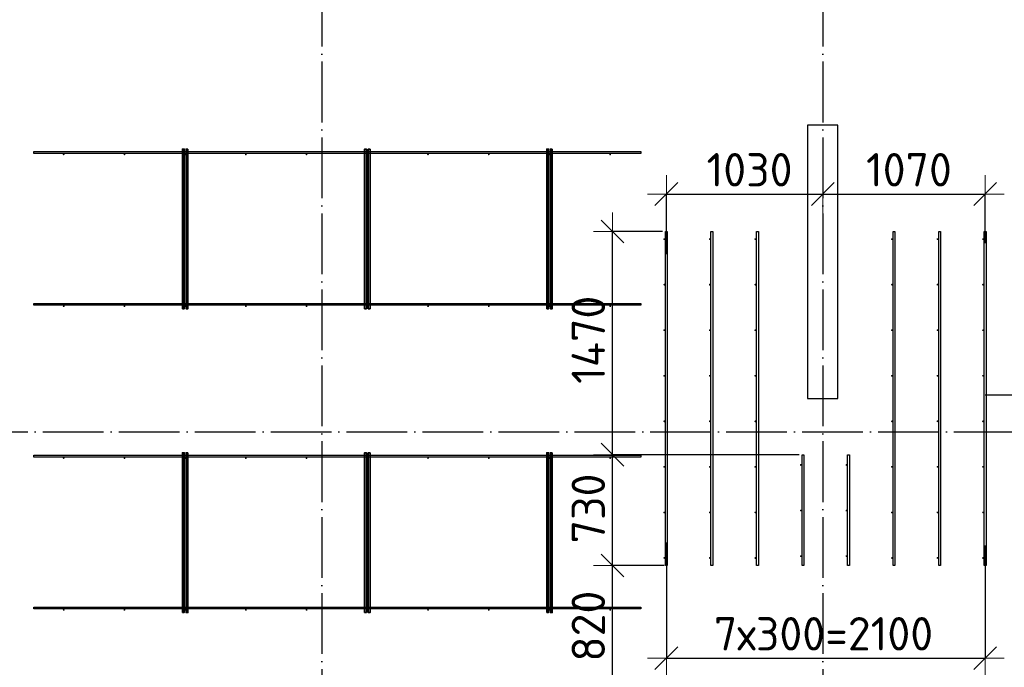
# Model space of a CAD drawing. Header units: millimetres. Extents: x 13527 to 139154, y -122592 to 61893.
# Tile 104 of 128: x 91050 to 97536, y 36850 to 41115. Entities that reach past the tile are written whole.
import ezdxf

# ---------------------------------------------------------------- set-up
doc = ezdxf.new("R2010")
doc.units = ezdxf.units.MM
doc.header["$PDMODE"] = 65
for name, pattern in [('______11', [500, 400, -50, 0, -50]), ('______2', [270, 200, -70]), ('______5', [1100, 800, -100, 100, -100])]:
    doc.linetypes.add(name, pattern=pattern)
for name, color, linetype, lineweight in [('Арм.стержн. Доп. арматура', 180, 'Continuous', 35), ('Колонна (1)', 7, 'Continuous', 35), ('Размерная линия_ общее', 7, 'Continuous', 13), ('Стена_ общее', 7, 'Continuous', 35)]:
    doc.layers.add(name, color=color, linetype=linetype, lineweight=lineweight)
doc.layers.add('Арм.стержн. Фиксатор', color=7, linetype='Continuous', lineweight=35, true_color=0x501e0f)
doc.layers.add('Осевая линия_ общее', color=7, linetype='______5', lineweight=13, true_color=0xa0a0a0)
doc.styles.add('ISOCPEUR', font='ISOCPEUR')
doc.dimstyles.new('DIMSTYLE_5', dxfattribs={"dimtxt": 220, "dimasz": 250, "dimexe": 0, "dimexo": 0, "dimgap": 110, "dimtad": 2, "dimdec": 0, "dimrnd": 5, "dimzin": 12, "dimdsep": 46, "dimtxsty": 'ISOCPEUR', "dimblk1": 'ALL_ML_STRICH', "dimblk2": 'ALL_ML_STRICH', "dimsah": 1, "dimcen": 0, "dimclrd": 7, "dimclre": 256, "dimclrt": 7, "dimadec": 0, "dimazin": 0, "dimtfac": 1, "dimtdec": 0, "dimtix": 1, "dimtmove": 2, "dimatfit": 3, "dimfxl": 0, "dimtzin": 0, "dimlwd": 0, "dimlwe": -3, "dimarcsym": 0})

# ---------------------------------------------------------------- blocks, each defined once
blk = doc.blocks.new('ALL_ML_STRICH')
at = {"color": 0, "linetype": 'ByBlock', "lineweight": -2}
for p, q in [((-0.3, -0.3), (0.3, 0.3)), ((0, -0.5), (0, 0.5)), ((-1, 0), (0.5, 0))]:
    blk.add_line(p, q, dxfattribs=at)
blk = doc.blocks.new('*D483')
at = {"layer": 'DEFPOINTS', "color": 7, "linetype": 'Continuous', "lineweight": 13, "transparency": 33554687}
for p in [(95316, 37520), (94955.9, 36700), (95034.1, 36700)]:
    blk.add_point(p, dxfattribs=at)
at = {"layer": 'Размерная линия_ общее', "color": 253, "linetype": 'Continuous', "lineweight": -2, "true_color": 0xa0a0a0, "transparency": 33554687}
for p, q in [((95296, 37520), (94955.9, 37520)), ((95014.1, 36700), (94955.9, 36700))]:
    blk.add_line(p, q, dxfattribs=at)
at = {"layer": 'Размерная линия_ общее', "color": 7, "linetype": 'Continuous', "lineweight": -2, "transparency": 33554687}
blk.add_line((94955.9, 36700), (94955.9, 37520), dxfattribs=at)
at = {"layer": 'Размерная линия_ общее', "color": 7, "linetype": 'Continuous', "lineweight": 13, "transparency": 33554687, "xscale": 250, "yscale": 250, "zscale": 250}
for p, rotation in [((94955.9, 37520), 90), ((94955.9, 36700), 270)]:
    blk.add_blockref('ALL_ML_STRICH', p, dxfattribs=dict(at, rotation=rotation))
at = {"layer": 'Размерная линия_ общее', "color": 7, "linetype": 'Continuous', "lineweight": 13, "transparency": 33554687, "insert": (94795.9, 37121), "char_height": 220, "width": 660, "attachment_point": 5, "rotation": 90, "style": 'ISOCPEUR'}
blk.add_mtext('\\A1;{820}', dxfattribs=at)
blk = doc.blocks.new('*D484')
at = {"layer": 'DEFPOINTS', "color": 7, "linetype": 'Continuous', "lineweight": 13, "transparency": 33554687}
for p in [(96204, 38250), (94955.9, 37520), (95316, 37520)]:
    blk.add_point(p, dxfattribs=at)
at = {"layer": 'Размерная линия_ общее', "color": 253, "linetype": 'Continuous', "lineweight": -2, "true_color": 0xa0a0a0, "transparency": 33554687}
for p, q in [((96184, 38250), (94955.9, 38250)), ((95296, 37520), (94955.9, 37520))]:
    blk.add_line(p, q, dxfattribs=at)
at = {"layer": 'Размерная линия_ общее', "color": 7, "linetype": 'Continuous', "lineweight": -2, "transparency": 33554687}
blk.add_line((94955.9, 37520), (94955.9, 38250), dxfattribs=at)
at = {"layer": 'Размерная линия_ общее', "color": 7, "linetype": 'Continuous', "lineweight": 13, "transparency": 33554687, "xscale": 250, "yscale": 250, "zscale": 250}
for p, rotation in [((94955.9, 38250), 90), ((94955.9, 37520), 270)]:
    blk.add_blockref('ALL_ML_STRICH', p, dxfattribs=dict(at, rotation=rotation))
at = {"layer": 'Размерная линия_ общее', "color": 7, "linetype": 'Continuous', "lineweight": 13, "transparency": 33554687, "insert": (94795.9, 37896), "char_height": 220, "width": 660, "attachment_point": 5, "rotation": 90, "style": 'ISOCPEUR'}
blk.add_mtext('\\A1;{730}', dxfattribs=at)
blk = doc.blocks.new('*D485')
at = {"layer": 'DEFPOINTS', "color": 7, "linetype": 'Continuous', "lineweight": 13, "transparency": 33554687}
for p in [(95304, 39720), (94955.9, 38250), (96204, 38250)]:
    blk.add_point(p, dxfattribs=at)
at = {"layer": 'Размерная линия_ общее', "color": 253, "linetype": 'Continuous', "lineweight": -2, "true_color": 0xa0a0a0, "transparency": 33554687}
for p, q in [((95284, 39720), (94955.9, 39720)), ((96184, 38250), (94955.9, 38250))]:
    blk.add_line(p, q, dxfattribs=at)
at = {"layer": 'Размерная линия_ общее', "color": 7, "linetype": 'Continuous', "lineweight": -2, "transparency": 33554687}
blk.add_line((94955.9, 38250), (94955.9, 39720), dxfattribs=at)
at = {"layer": 'Размерная линия_ общее', "color": 7, "linetype": 'Continuous', "lineweight": 13, "transparency": 33554687, "xscale": 250, "yscale": 250, "zscale": 250}
for p, rotation in [((94955.9, 39720), 90), ((94955.9, 38250), 270)]:
    blk.add_blockref('ALL_ML_STRICH', p, dxfattribs=dict(at, rotation=rotation))
at = {"layer": 'Размерная линия_ общее', "color": 7, "linetype": 'Continuous', "lineweight": 13, "transparency": 33554687, "insert": (94795.9, 39007), "char_height": 220, "width": 880, "attachment_point": 5, "rotation": 90, "style": 'ISOCPEUR'}
blk.add_mtext('\\A1;{1470}', dxfattribs=at)
blk = doc.blocks.new('*D506')
at = {"layer": 'DEFPOINTS', "color": 7, "linetype": 'Continuous', "lineweight": 13, "transparency": 33554687}
for p in [(96340, 40060.6), (95310, 39966.7), (95310, 39549.7)]:
    blk.add_point(p, dxfattribs=at)
at = {"layer": 'Размерная линия_ общее', "color": 253, "linetype": 'Continuous', "lineweight": -2, "true_color": 0xa0a0a0, "transparency": 33554687}
for p, q in [((96340, 40040.6), (96340, 39966.7)), ((95310, 39569.7), (95310, 39966.7))]:
    blk.add_line(p, q, dxfattribs=at)
at = {"layer": 'Размерная линия_ общее', "color": 7, "linetype": 'Continuous', "lineweight": -2, "transparency": 33554687}
blk.add_line((95310, 39966.7), (96340, 39966.7), dxfattribs=at)
at = {"layer": 'Размерная линия_ общее', "color": 7, "linetype": 'Continuous', "lineweight": 13, "transparency": 33554687, "xscale": 250, "yscale": 250, "zscale": 250, "rotation": 180}
blk.add_blockref('ALL_ML_STRICH', (95310, 39966.7), dxfattribs=at)
at = {"layer": 'Размерная линия_ общее', "color": 7, "linetype": 'Continuous', "lineweight": 13, "transparency": 33554687, "xscale": 250, "yscale": 250, "zscale": 250}
blk.add_blockref('ALL_ML_STRICH', (96340, 39966.7), dxfattribs=at)
at = {"layer": 'Размерная линия_ общее', "color": 7, "linetype": 'Continuous', "lineweight": 13, "transparency": 33554687, "insert": (95858, 40126.7), "char_height": 220, "width": 880, "attachment_point": 5, "style": 'ISOCPEUR'}
blk.add_mtext('\\A1;{1030}', dxfattribs=at)
blk = doc.blocks.new('*D507')
at = {"layer": 'DEFPOINTS', "color": 7, "linetype": 'Continuous', "lineweight": 13, "transparency": 33554687}
for p in [(96340, 40060.6), (96340, 39966.7), (97410, 39622.7)]:
    blk.add_point(p, dxfattribs=at)
at = {"layer": 'Размерная линия_ общее', "color": 253, "linetype": 'Continuous', "lineweight": -2, "true_color": 0xa0a0a0, "transparency": 33554687}
for p, q in [((96340, 40040.6), (96340, 39966.7)), ((97410, 39642.7), (97410, 39966.7))]:
    blk.add_line(p, q, dxfattribs=at)
at = {"layer": 'Размерная линия_ общее', "color": 7, "linetype": 'Continuous', "lineweight": -2, "transparency": 33554687}
blk.add_line((96340, 39966.7), (97410, 39966.7), dxfattribs=at)
at = {"layer": 'Размерная линия_ общее', "color": 7, "linetype": 'Continuous', "lineweight": 13, "transparency": 33554687, "xscale": 250, "yscale": 250, "zscale": 250, "rotation": 180}
blk.add_blockref('ALL_ML_STRICH', (96340, 39966.7), dxfattribs=at)
at = {"layer": 'Размерная линия_ общее', "color": 7, "linetype": 'Continuous', "lineweight": 13, "transparency": 33554687, "xscale": 250, "yscale": 250, "zscale": 250}
blk.add_blockref('ALL_ML_STRICH', (97410, 39966.7), dxfattribs=at)
at = {"layer": 'Размерная линия_ общее', "color": 7, "linetype": 'Continuous', "lineweight": 13, "transparency": 33554687, "insert": (96908, 40126.7), "char_height": 220, "width": 880, "attachment_point": 5, "style": 'ISOCPEUR'}
blk.add_mtext('\\A1;{1070}', dxfattribs=at)
blk = doc.blocks.new('*D508')
at = {"layer": 'DEFPOINTS', "color": 7, "linetype": 'Continuous', "lineweight": 13, "transparency": 33554687}
for p in [(95310, 37692.3), (97410, 37671.4), (95310, 36910.8)]:
    blk.add_point(p, dxfattribs=at)
at = {"layer": 'Размерная линия_ общее', "color": 253, "linetype": 'Continuous', "lineweight": -2, "true_color": 0xa0a0a0, "transparency": 33554687}
for p, q in [((95310, 37672.3), (95310, 36910.8)), ((97410, 37651.4), (97410, 36910.8))]:
    blk.add_line(p, q, dxfattribs=at)
at = {"layer": 'Размерная линия_ общее', "color": 7, "linetype": 'Continuous', "lineweight": -2, "transparency": 33554687}
blk.add_line((95310, 36910.8), (97410, 36910.8), dxfattribs=at)
at = {"layer": 'Размерная линия_ общее', "color": 7, "linetype": 'Continuous', "lineweight": 13, "transparency": 33554687, "xscale": 250, "yscale": 250, "zscale": 250, "rotation": 180}
blk.add_blockref('ALL_ML_STRICH', (95310, 36910.8), dxfattribs=at)
at = {"layer": 'Размерная линия_ общее', "color": 7, "linetype": 'Continuous', "lineweight": 13, "transparency": 33554687, "xscale": 250, "yscale": 250, "zscale": 250}
blk.add_blockref('ALL_ML_STRICH', (97410, 36910.8), dxfattribs=at)
at = {"layer": 'Размерная линия_ общее', "color": 7, "linetype": 'Continuous', "lineweight": 13, "transparency": 33554687, "insert": (95623, 37180.8), "char_height": 220, "width": 11, "attachment_point": 1, "line_spacing_factor": 0.60241, "style": 'ISOCPEUR'}
blk.add_mtext('7х300=2100', dxfattribs=at)
blk = doc.blocks.new('СЛОЖНЫЙ_ОБЪЕКТ_6')
at = {"layer": 'Колонна (1)', "color": 9, "lineweight": -3, "true_color": 0xc7c7c7, "transparency": 33554687}
for p, q in [((96240, 40420), (96240, 38620)), ((96440, 40420), (96240, 40420)), ((96440, 38620), (96440, 40420)), ((96240, 38620), (96440, 38620))]:
    blk.add_line(p, q, dxfattribs=at)

msp = doc.modelspace()

# ---------------------------------------------------------------- hatches: boundary and pattern name
at = {"layer": 'Арм.стержн. Доп. арматура', "linetype": 'Continuous', "lineweight": 35, "transparency": 33554687}
for points in [[(95302, 39670), (95301.5, 39672.3), (95300.2, 39674.2), (95298.3, 39675.5), (95296, 39676), (95293.7, 39675.5), (95291.8, 39674.2), (95290.5, 39672.3), (95290, 39670), (95290.5, 39667.7), (95291.8, 39665.8), (95293.7, 39664.5), (95296, 39664), (95298.3, 39664.5), (95300.2, 39665.8), (95301.5, 39667.7)], [(95602, 39670), (95601.5, 39672.3), (95600.2, 39674.2), (95598.3, 39675.5), (95596, 39676), (95593.7, 39675.5), (95591.8, 39674.2), (95590.5, 39672.3), (95590, 39670), (95590.5, 39667.7), (95591.8, 39665.8), (95593.7, 39664.5), (95596, 39664), (95598.3, 39664.5), (95600.2, 39665.8), (95601.5, 39667.7)], [(95902, 39670), (95901.5, 39672.3), (95900.2, 39674.2), (95898.3, 39675.5), (95896, 39676), (95893.7, 39675.5), (95891.8, 39674.2), (95890.5, 39672.3), (95890, 39670), (95890.5, 39667.7), (95891.8, 39665.8), (95893.7, 39664.5), (95896, 39664), (95898.3, 39664.5), (95900.2, 39665.8), (95901.5, 39667.7)], [(96802, 39670), (96801.5, 39672.3), (96800.2, 39674.2), (96798.3, 39675.5), (96796, 39676), (96793.7, 39675.5), (96791.8, 39674.2), (96790.5, 39672.3), (96790, 39670), (96790.5, 39667.7), (96791.8, 39665.8), (96793.7, 39664.5), (96796, 39664), (96798.3, 39664.5), (96800.2, 39665.8), (96801.5, 39667.7)], [(97102, 39670), (97101.5, 39672.3), (97100.2, 39674.2), (97098.3, 39675.5), (97096, 39676), (97093.7, 39675.5), (97091.8, 39674.2), (97090.5, 39672.3), (97090, 39670), (97090.5, 39667.7), (97091.8, 39665.8), (97093.7, 39664.5), (97096, 39664), (97098.3, 39664.5), (97100.2, 39665.8), (97101.5, 39667.7)], [(97402, 39670), (97401.5, 39672.3), (97400.2, 39674.2), (97398.3, 39675.5), (97396, 39676), (97393.7, 39675.5), (97391.8, 39674.2), (97390.5, 39672.3), (97390, 39670), (97390.5, 39667.7), (97391.8, 39665.8), (97393.7, 39664.5), (97396, 39664), (97398.3, 39664.5), (97400.2, 39665.8), (97401.5, 39667.7)], [(95302, 39370), (95301.5, 39372.3), (95300.2, 39374.2), (95298.3, 39375.5), (95296, 39376), (95293.7, 39375.5), (95291.8, 39374.2), (95290.5, 39372.3), (95290, 39370), (95290.5, 39367.7), (95291.8, 39365.8), (95293.7, 39364.5), (95296, 39364), (95298.3, 39364.5), (95300.2, 39365.8), (95301.5, 39367.7)], [(95602, 39370), (95601.5, 39372.3), (95600.2, 39374.2), (95598.3, 39375.5), (95596, 39376), (95593.7, 39375.5), (95591.8, 39374.2), (95590.5, 39372.3), (95590, 39370), (95590.5, 39367.7), (95591.8, 39365.8), (95593.7, 39364.5), (95596, 39364), (95598.3, 39364.5), (95600.2, 39365.8), (95601.5, 39367.7)], [(95902, 39370), (95901.5, 39372.3), (95900.2, 39374.2), (95898.3, 39375.5), (95896, 39376), (95893.7, 39375.5), (95891.8, 39374.2), (95890.5, 39372.3), (95890, 39370), (95890.5, 39367.7), (95891.8, 39365.8), (95893.7, 39364.5), (95896, 39364), (95898.3, 39364.5), (95900.2, 39365.8), (95901.5, 39367.7)], [(96802, 39370), (96801.5, 39372.3), (96800.2, 39374.2), (96798.3, 39375.5), (96796, 39376), (96793.7, 39375.5), (96791.8, 39374.2), (96790.5, 39372.3), (96790, 39370), (96790.5, 39367.7), (96791.8, 39365.8), (96793.7, 39364.5), (96796, 39364), (96798.3, 39364.5), (96800.2, 39365.8), (96801.5, 39367.7)], [(97102, 39370), (97101.5, 39372.3), (97100.2, 39374.2), (97098.3, 39375.5), (97096, 39376), (97093.7, 39375.5), (97091.8, 39374.2), (97090.5, 39372.3), (97090, 39370), (97090.5, 39367.7), (97091.8, 39365.8), (97093.7, 39364.5), (97096, 39364), (97098.3, 39364.5), (97100.2, 39365.8), (97101.5, 39367.7)], [(97402, 39370), (97401.5, 39372.3), (97400.2, 39374.2), (97398.3, 39375.5), (97396, 39376), (97393.7, 39375.5), (97391.8, 39374.2), (97390.5, 39372.3), (97390, 39370), (97390.5, 39367.7), (97391.8, 39365.8), (97393.7, 39364.5), (97396, 39364), (97398.3, 39364.5), (97400.2, 39365.8), (97401.5, 39367.7)], [(95302, 39070), (95301.5, 39072.3), (95300.2, 39074.2), (95298.3, 39075.5), (95296, 39076), (95293.7, 39075.5), (95291.8, 39074.2), (95290.5, 39072.3), (95290, 39070), (95290.5, 39067.7), (95291.8, 39065.8), (95293.7, 39064.5), (95296, 39064), (95298.3, 39064.5), (95300.2, 39065.8), (95301.5, 39067.7)], [(95602, 39070), (95601.5, 39072.3), (95600.2, 39074.2), (95598.3, 39075.5), (95596, 39076), (95593.7, 39075.5), (95591.8, 39074.2), (95590.5, 39072.3), (95590, 39070), (95590.5, 39067.7), (95591.8, 39065.8), (95593.7, 39064.5), (95596, 39064), (95598.3, 39064.5), (95600.2, 39065.8), (95601.5, 39067.7)], [(95902, 39070), (95901.5, 39072.3), (95900.2, 39074.2), (95898.3, 39075.5), (95896, 39076), (95893.7, 39075.5), (95891.8, 39074.2), (95890.5, 39072.3), (95890, 39070), (95890.5, 39067.7), (95891.8, 39065.8), (95893.7, 39064.5), (95896, 39064), (95898.3, 39064.5), (95900.2, 39065.8), (95901.5, 39067.7)], [(96802, 39070), (96801.5, 39072.3), (96800.2, 39074.2), (96798.3, 39075.5), (96796, 39076), (96793.7, 39075.5), (96791.8, 39074.2), (96790.5, 39072.3), (96790, 39070), (96790.5, 39067.7), (96791.8, 39065.8), (96793.7, 39064.5), (96796, 39064), (96798.3, 39064.5), (96800.2, 39065.8), (96801.5, 39067.7)], [(97102, 39070), (97101.5, 39072.3), (97100.2, 39074.2), (97098.3, 39075.5), (97096, 39076), (97093.7, 39075.5), (97091.8, 39074.2), (97090.5, 39072.3), (97090, 39070), (97090.5, 39067.7), (97091.8, 39065.8), (97093.7, 39064.5), (97096, 39064), (97098.3, 39064.5), (97100.2, 39065.8), (97101.5, 39067.7)], [(97402, 39070), (97401.5, 39072.3), (97400.2, 39074.2), (97398.3, 39075.5), (97396, 39076), (97393.7, 39075.5), (97391.8, 39074.2), (97390.5, 39072.3), (97390, 39070), (97390.5, 39067.7), (97391.8, 39065.8), (97393.7, 39064.5), (97396, 39064), (97398.3, 39064.5), (97400.2, 39065.8), (97401.5, 39067.7)], [(95302, 38770), (95301.5, 38772.3), (95300.2, 38774.2), (95298.3, 38775.5), (95296, 38776), (95293.7, 38775.5), (95291.8, 38774.2), (95290.5, 38772.3), (95290, 38770), (95290.5, 38767.7), (95291.8, 38765.8), (95293.7, 38764.5), (95296, 38764), (95298.3, 38764.5), (95300.2, 38765.8), (95301.5, 38767.7)], [(95602, 38770), (95601.5, 38772.3), (95600.2, 38774.2), (95598.3, 38775.5), (95596, 38776), (95593.7, 38775.5), (95591.8, 38774.2), (95590.5, 38772.3), (95590, 38770), (95590.5, 38767.7), (95591.8, 38765.8), (95593.7, 38764.5), (95596, 38764), (95598.3, 38764.5), (95600.2, 38765.8), (95601.5, 38767.7)], [(95902, 38770), (95901.5, 38772.3), (95900.2, 38774.2), (95898.3, 38775.5), (95896, 38776), (95893.7, 38775.5), (95891.8, 38774.2), (95890.5, 38772.3), (95890, 38770), (95890.5, 38767.7), (95891.8, 38765.8), (95893.7, 38764.5), (95896, 38764), (95898.3, 38764.5), (95900.2, 38765.8), (95901.5, 38767.7)], [(96802, 38770), (96801.5, 38772.3), (96800.2, 38774.2), (96798.3, 38775.5), (96796, 38776), (96793.7, 38775.5), (96791.8, 38774.2), (96790.5, 38772.3), (96790, 38770), (96790.5, 38767.7), (96791.8, 38765.8), (96793.7, 38764.5), (96796, 38764), (96798.3, 38764.5), (96800.2, 38765.8), (96801.5, 38767.7)], [(97102, 38770), (97101.5, 38772.3), (97100.2, 38774.2), (97098.3, 38775.5), (97096, 38776), (97093.7, 38775.5), (97091.8, 38774.2), (97090.5, 38772.3), (97090, 38770), (97090.5, 38767.7), (97091.8, 38765.8), (97093.7, 38764.5), (97096, 38764), (97098.3, 38764.5), (97100.2, 38765.8), (97101.5, 38767.7)], [(97402, 38770), (97401.5, 38772.3), (97400.2, 38774.2), (97398.3, 38775.5), (97396, 38776), (97393.7, 38775.5), (97391.8, 38774.2), (97390.5, 38772.3), (97390, 38770), (97390.5, 38767.7), (97391.8, 38765.8), (97393.7, 38764.5), (97396, 38764), (97398.3, 38764.5), (97400.2, 38765.8), (97401.5, 38767.7)], [(95302, 38470), (95301.5, 38472.3), (95300.2, 38474.2), (95298.3, 38475.5), (95296, 38476), (95293.7, 38475.5), (95291.8, 38474.2), (95290.5, 38472.3), (95290, 38470), (95290.5, 38467.7), (95291.8, 38465.8), (95293.7, 38464.5), (95296, 38464), (95298.3, 38464.5), (95300.2, 38465.8), (95301.5, 38467.7)], [(95602, 38470), (95601.5, 38472.3), (95600.2, 38474.2), (95598.3, 38475.5), (95596, 38476), (95593.7, 38475.5), (95591.8, 38474.2), (95590.5, 38472.3), (95590, 38470), (95590.5, 38467.7), (95591.8, 38465.8), (95593.7, 38464.5), (95596, 38464), (95598.3, 38464.5), (95600.2, 38465.8), (95601.5, 38467.7)], [(95902, 38470), (95901.5, 38472.3), (95900.2, 38474.2), (95898.3, 38475.5), (95896, 38476), (95893.7, 38475.5), (95891.8, 38474.2), (95890.5, 38472.3), (95890, 38470), (95890.5, 38467.7), (95891.8, 38465.8), (95893.7, 38464.5), (95896, 38464), (95898.3, 38464.5), (95900.2, 38465.8), (95901.5, 38467.7)], [(96802, 38470), (96801.5, 38472.3), (96800.2, 38474.2), (96798.3, 38475.5), (96796, 38476), (96793.7, 38475.5), (96791.8, 38474.2), (96790.5, 38472.3), (96790, 38470), (96790.5, 38467.7), (96791.8, 38465.8), (96793.7, 38464.5), (96796, 38464), (96798.3, 38464.5), (96800.2, 38465.8), (96801.5, 38467.7)], [(97102, 38470), (97101.5, 38472.3), (97100.2, 38474.2), (97098.3, 38475.5), (97096, 38476), (97093.7, 38475.5), (97091.8, 38474.2), (97090.5, 38472.3), (97090, 38470), (97090.5, 38467.7), (97091.8, 38465.8), (97093.7, 38464.5), (97096, 38464), (97098.3, 38464.5), (97100.2, 38465.8), (97101.5, 38467.7)], [(97402, 38470), (97401.5, 38472.3), (97400.2, 38474.2), (97398.3, 38475.5), (97396, 38476), (97393.7, 38475.5), (97391.8, 38474.2), (97390.5, 38472.3), (97390, 38470), (97390.5, 38467.7), (97391.8, 38465.8), (97393.7, 38464.5), (97396, 38464), (97398.3, 38464.5), (97400.2, 38465.8), (97401.5, 38467.7)], [(95302, 38170), (95301.5, 38172.3), (95300.2, 38174.2), (95298.3, 38175.5), (95296, 38176), (95293.7, 38175.5), (95291.8, 38174.2), (95290.5, 38172.3), (95290, 38170), (95290.5, 38167.7), (95291.8, 38165.8), (95293.7, 38164.5), (95296, 38164), (95298.3, 38164.5), (95300.2, 38165.8), (95301.5, 38167.7)], [(95602, 38170), (95601.5, 38172.3), (95600.2, 38174.2), (95598.3, 38175.5), (95596, 38176), (95593.7, 38175.5), (95591.8, 38174.2), (95590.5, 38172.3), (95590, 38170), (95590.5, 38167.7), (95591.8, 38165.8), (95593.7, 38164.5), (95596, 38164), (95598.3, 38164.5), (95600.2, 38165.8), (95601.5, 38167.7)], [(95902, 38170), (95901.5, 38172.3), (95900.2, 38174.2), (95898.3, 38175.5), (95896, 38176), (95893.7, 38175.5), (95891.8, 38174.2), (95890.5, 38172.3), (95890, 38170), (95890.5, 38167.7), (95891.8, 38165.8), (95893.7, 38164.5), (95896, 38164), (95898.3, 38164.5), (95900.2, 38165.8), (95901.5, 38167.7)], [(96202, 38182.5), (96201.5, 38184.8), (96200.2, 38186.7), (96198.3, 38188), (96196, 38188.5), (96193.7, 38188), (96191.8, 38186.7), (96190.5, 38184.8), (96190, 38182.5), (96190.5, 38180.2), (96191.8, 38178.3), (96193.7, 38177), (96196, 38176.5), (96198.3, 38177), (96200.2, 38178.3), (96201.5, 38180.2)], [(96502, 38182.5), (96501.5, 38184.8), (96500.2, 38186.7), (96498.3, 38188), (96496, 38188.5), (96493.7, 38188), (96491.8, 38186.7), (96490.5, 38184.8), (96490, 38182.5), (96490.5, 38180.2), (96491.8, 38178.3), (96493.7, 38177), (96496, 38176.5), (96498.3, 38177), (96500.2, 38178.3), (96501.5, 38180.2)], [(96802, 38170), (96801.5, 38172.3), (96800.2, 38174.2), (96798.3, 38175.5), (96796, 38176), (96793.7, 38175.5), (96791.8, 38174.2), (96790.5, 38172.3), (96790, 38170), (96790.5, 38167.7), (96791.8, 38165.8), (96793.7, 38164.5), (96796, 38164), (96798.3, 38164.5), (96800.2, 38165.8), (96801.5, 38167.7)], [(97102, 38170), (97101.5, 38172.3), (97100.2, 38174.2), (97098.3, 38175.5), (97096, 38176), (97093.7, 38175.5), (97091.8, 38174.2), (97090.5, 38172.3), (97090, 38170), (97090.5, 38167.7), (97091.8, 38165.8), (97093.7, 38164.5), (97096, 38164), (97098.3, 38164.5), (97100.2, 38165.8), (97101.5, 38167.7)], [(97402, 38170), (97401.5, 38172.3), (97400.2, 38174.2), (97398.3, 38175.5), (97396, 38176), (97393.7, 38175.5), (97391.8, 38174.2), (97390.5, 38172.3), (97390, 38170), (97390.5, 38167.7), (97391.8, 38165.8), (97393.7, 38164.5), (97396, 38164), (97398.3, 38164.5), (97400.2, 38165.8), (97401.5, 38167.7)], [(96202, 37882.5), (96201.5, 37884.8), (96200.2, 37886.7), (96198.3, 37888), (96196, 37888.5), (96193.7, 37888), (96191.8, 37886.7), (96190.5, 37884.8), (96190, 37882.5), (96190.5, 37880.2), (96191.8, 37878.3), (96193.7, 37877), (96196, 37876.5), (96198.3, 37877), (96200.2, 37878.3), (96201.5, 37880.2)], [(96502, 37882.5), (96501.5, 37884.8), (96500.2, 37886.7), (96498.3, 37888), (96496, 37888.5), (96493.7, 37888), (96491.8, 37886.7), (96490.5, 37884.8), (96490, 37882.5), (96490.5, 37880.2), (96491.8, 37878.3), (96493.7, 37877), (96496, 37876.5), (96498.3, 37877), (96500.2, 37878.3), (96501.5, 37880.2)], [(95302, 37870), (95301.5, 37872.3), (95300.2, 37874.2), (95298.3, 37875.5), (95296, 37876), (95293.7, 37875.5), (95291.8, 37874.2), (95290.5, 37872.3), (95290, 37870), (95290.5, 37867.7), (95291.8, 37865.8), (95293.7, 37864.5), (95296, 37864), (95298.3, 37864.5), (95300.2, 37865.8), (95301.5, 37867.7)], [(95602, 37870), (95601.5, 37872.3), (95600.2, 37874.2), (95598.3, 37875.5), (95596, 37876), (95593.7, 37875.5), (95591.8, 37874.2), (95590.5, 37872.3), (95590, 37870), (95590.5, 37867.7), (95591.8, 37865.8), (95593.7, 37864.5), (95596, 37864), (95598.3, 37864.5), (95600.2, 37865.8), (95601.5, 37867.7)], [(95902, 37870), (95901.5, 37872.3), (95900.2, 37874.2), (95898.3, 37875.5), (95896, 37876), (95893.7, 37875.5), (95891.8, 37874.2), (95890.5, 37872.3), (95890, 37870), (95890.5, 37867.7), (95891.8, 37865.8), (95893.7, 37864.5), (95896, 37864), (95898.3, 37864.5), (95900.2, 37865.8), (95901.5, 37867.7)], [(96802, 37870), (96801.5, 37872.3), (96800.2, 37874.2), (96798.3, 37875.5), (96796, 37876), (96793.7, 37875.5), (96791.8, 37874.2), (96790.5, 37872.3), (96790, 37870), (96790.5, 37867.7), (96791.8, 37865.8), (96793.7, 37864.5), (96796, 37864), (96798.3, 37864.5), (96800.2, 37865.8), (96801.5, 37867.7)], [(97102, 37870), (97101.5, 37872.3), (97100.2, 37874.2), (97098.3, 37875.5), (97096, 37876), (97093.7, 37875.5), (97091.8, 37874.2), (97090.5, 37872.3), (97090, 37870), (97090.5, 37867.7), (97091.8, 37865.8), (97093.7, 37864.5), (97096, 37864), (97098.3, 37864.5), (97100.2, 37865.8), (97101.5, 37867.7)], [(97402, 37870), (97401.5, 37872.3), (97400.2, 37874.2), (97398.3, 37875.5), (97396, 37876), (97393.7, 37875.5), (97391.8, 37874.2), (97390.5, 37872.3), (97390, 37870), (97390.5, 37867.7), (97391.8, 37865.8), (97393.7, 37864.5), (97396, 37864), (97398.3, 37864.5), (97400.2, 37865.8), (97401.5, 37867.7)], [(95302, 37570), (95301.5, 37572.3), (95300.2, 37574.2), (95298.3, 37575.5), (95296, 37576), (95293.7, 37575.5), (95291.8, 37574.2), (95290.5, 37572.3), (95290, 37570), (95290.5, 37567.7), (95291.8, 37565.8), (95293.7, 37564.5), (95296, 37564), (95298.3, 37564.5), (95300.2, 37565.8), (95301.5, 37567.7)], [(95602, 37570), (95601.5, 37572.3), (95600.2, 37574.2), (95598.3, 37575.5), (95596, 37576), (95593.7, 37575.5), (95591.8, 37574.2), (95590.5, 37572.3), (95590, 37570), (95590.5, 37567.7), (95591.8, 37565.8), (95593.7, 37564.5), (95596, 37564), (95598.3, 37564.5), (95600.2, 37565.8), (95601.5, 37567.7)], [(95902, 37570), (95901.5, 37572.3), (95900.2, 37574.2), (95898.3, 37575.5), (95896, 37576), (95893.7, 37575.5), (95891.8, 37574.2), (95890.5, 37572.3), (95890, 37570), (95890.5, 37567.7), (95891.8, 37565.8), (95893.7, 37564.5), (95896, 37564), (95898.3, 37564.5), (95900.2, 37565.8), (95901.5, 37567.7)], [(96202, 37582.5), (96201.5, 37584.8), (96200.2, 37586.7), (96198.3, 37588), (96196, 37588.5), (96193.7, 37588), (96191.8, 37586.7), (96190.5, 37584.8), (96190, 37582.5), (96190.5, 37580.2), (96191.8, 37578.3), (96193.7, 37577), (96196, 37576.5), (96198.3, 37577), (96200.2, 37578.3), (96201.5, 37580.2)], [(96502, 37582.5), (96501.5, 37584.8), (96500.2, 37586.7), (96498.3, 37588), (96496, 37588.5), (96493.7, 37588), (96491.8, 37586.7), (96490.5, 37584.8), (96490, 37582.5), (96490.5, 37580.2), (96491.8, 37578.3), (96493.7, 37577), (96496, 37576.5), (96498.3, 37577), (96500.2, 37578.3), (96501.5, 37580.2)], [(96802, 37570), (96801.5, 37572.3), (96800.2, 37574.2), (96798.3, 37575.5), (96796, 37576), (96793.7, 37575.5), (96791.8, 37574.2), (96790.5, 37572.3), (96790, 37570), (96790.5, 37567.7), (96791.8, 37565.8), (96793.7, 37564.5), (96796, 37564), (96798.3, 37564.5), (96800.2, 37565.8), (96801.5, 37567.7)], [(97102, 37570), (97101.5, 37572.3), (97100.2, 37574.2), (97098.3, 37575.5), (97096, 37576), (97093.7, 37575.5), (97091.8, 37574.2), (97090.5, 37572.3), (97090, 37570), (97090.5, 37567.7), (97091.8, 37565.8), (97093.7, 37564.5), (97096, 37564), (97098.3, 37564.5), (97100.2, 37565.8), (97101.5, 37567.7)], [(97402, 37570), (97401.5, 37572.3), (97400.2, 37574.2), (97398.3, 37575.5), (97396, 37576), (97393.7, 37575.5), (97391.8, 37574.2), (97390.5, 37572.3), (97390, 37570), (97390.5, 37567.7), (97391.8, 37565.8), (97393.7, 37564.5), (97396, 37564), (97398.3, 37564.5), (97400.2, 37565.8), (97401.5, 37567.7)]]:
    msp.add_hatch(color=34, dxfattribs=at).paths.add_polyline_path(points)
at = {"layer": 'Арм.стержн. Фиксатор', "linetype": 'Continuous', "lineweight": 35, "transparency": 33554687}
for points in [[(91346, 40228), (91345.5, 40230.3), (91344.2, 40232.2), (91342.3, 40233.5), (91340, 40234), (91337.7, 40233.5), (91335.8, 40232.2), (91334.5, 40230.3), (91334, 40228), (91334.5, 40225.7), (91335.8, 40223.8), (91337.7, 40222.5), (91340, 40222), (91342.3, 40222.5), (91344.2, 40223.8), (91345.5, 40225.7)], [(91746, 40228), (91745.5, 40230.3), (91744.2, 40232.2), (91742.3, 40233.5), (91740, 40234), (91737.7, 40233.5), (91735.8, 40232.2), (91734.5, 40230.3), (91734, 40228), (91734.5, 40225.7), (91735.8, 40223.8), (91737.7, 40222.5), (91740, 40222), (91742.3, 40222.5), (91744.2, 40223.8), (91745.5, 40225.7)], [(92146, 40228), (92145.5, 40230.3), (92144.2, 40232.2), (92142.3, 40233.5), (92140, 40234), (92137.7, 40233.5), (92135.8, 40232.2), (92134.5, 40230.3), (92134, 40228), (92134.5, 40225.7), (92135.8, 40223.8), (92137.7, 40222.5), (92140, 40222), (92142.3, 40222.5), (92144.2, 40223.8), (92145.5, 40225.7)], [(92546, 40228), (92545.5, 40230.3), (92544.2, 40232.2), (92542.3, 40233.5), (92540, 40234), (92537.7, 40233.5), (92535.8, 40232.2), (92534.5, 40230.3), (92534, 40228), (92534.5, 40225.7), (92535.8, 40223.8), (92537.7, 40222.5), (92540, 40222), (92542.3, 40222.5), (92544.2, 40223.8), (92545.5, 40225.7)], [(92946, 40228), (92945.5, 40230.3), (92944.2, 40232.2), (92942.3, 40233.5), (92940, 40234), (92937.7, 40233.5), (92935.8, 40232.2), (92934.5, 40230.3), (92934, 40228), (92934.5, 40225.7), (92935.8, 40223.8), (92937.7, 40222.5), (92940, 40222), (92942.3, 40222.5), (92944.2, 40223.8), (92945.5, 40225.7)], [(93346, 40228), (93345.5, 40230.3), (93344.2, 40232.2), (93342.3, 40233.5), (93340, 40234), (93337.7, 40233.5), (93335.8, 40232.2), (93334.5, 40230.3), (93334, 40228), (93334.5, 40225.7), (93335.8, 40223.8), (93337.7, 40222.5), (93340, 40222), (93342.3, 40222.5), (93344.2, 40223.8), (93345.5, 40225.7)], [(93746, 40228), (93745.5, 40230.3), (93744.2, 40232.2), (93742.3, 40233.5), (93740, 40234), (93737.7, 40233.5), (93735.8, 40232.2), (93734.5, 40230.3), (93734, 40228), (93734.5, 40225.7), (93735.8, 40223.8), (93737.7, 40222.5), (93740, 40222), (93742.3, 40222.5), (93744.2, 40223.8), (93745.5, 40225.7)], [(94146, 40228), (94145.5, 40230.3), (94144.2, 40232.2), (94142.3, 40233.5), (94140, 40234), (94137.7, 40233.5), (94135.8, 40232.2), (94134.5, 40230.3), (94134, 40228), (94134.5, 40225.7), (94135.8, 40223.8), (94137.7, 40222.5), (94140, 40222), (94142.3, 40222.5), (94144.2, 40223.8), (94145.5, 40225.7)], [(94546, 40228), (94545.5, 40230.3), (94544.2, 40232.2), (94542.3, 40233.5), (94540, 40234), (94537.7, 40233.5), (94535.8, 40232.2), (94534.5, 40230.3), (94534, 40228), (94534.5, 40225.7), (94535.8, 40223.8), (94537.7, 40222.5), (94540, 40222), (94542.3, 40222.5), (94544.2, 40223.8), (94545.5, 40225.7)], [(94946, 40228), (94945.5, 40230.3), (94944.2, 40232.2), (94942.3, 40233.5), (94940, 40234), (94937.7, 40233.5), (94935.8, 40232.2), (94934.5, 40230.3), (94934, 40228), (94934.5, 40225.7), (94935.8, 40223.8), (94937.7, 40222.5), (94940, 40222), (94942.3, 40222.5), (94944.2, 40223.8), (94945.5, 40225.7)], [(91346, 39228), (91345.5, 39230.3), (91344.2, 39232.2), (91342.3, 39233.5), (91340, 39234), (91337.7, 39233.5), (91335.8, 39232.2), (91334.5, 39230.3), (91334, 39228), (91334.5, 39225.7), (91335.8, 39223.8), (91337.7, 39222.5), (91340, 39222), (91342.3, 39222.5), (91344.2, 39223.8), (91345.5, 39225.7)], [(91746, 39228), (91745.5, 39230.3), (91744.2, 39232.2), (91742.3, 39233.5), (91740, 39234), (91737.7, 39233.5), (91735.8, 39232.2), (91734.5, 39230.3), (91734, 39228), (91734.5, 39225.7), (91735.8, 39223.8), (91737.7, 39222.5), (91740, 39222), (91742.3, 39222.5), (91744.2, 39223.8), (91745.5, 39225.7)], [(92146, 39228), (92145.5, 39230.3), (92144.2, 39232.2), (92142.3, 39233.5), (92140, 39234), (92137.7, 39233.5), (92135.8, 39232.2), (92134.5, 39230.3), (92134, 39228), (92134.5, 39225.7), (92135.8, 39223.8), (92137.7, 39222.5), (92140, 39222), (92142.3, 39222.5), (92144.2, 39223.8), (92145.5, 39225.7)], [(92546, 39228), (92545.5, 39230.3), (92544.2, 39232.2), (92542.3, 39233.5), (92540, 39234), (92537.7, 39233.5), (92535.8, 39232.2), (92534.5, 39230.3), (92534, 39228), (92534.5, 39225.7), (92535.8, 39223.8), (92537.7, 39222.5), (92540, 39222), (92542.3, 39222.5), (92544.2, 39223.8), (92545.5, 39225.7)], [(92946, 39228), (92945.5, 39230.3), (92944.2, 39232.2), (92942.3, 39233.5), (92940, 39234), (92937.7, 39233.5), (92935.8, 39232.2), (92934.5, 39230.3), (92934, 39228), (92934.5, 39225.7), (92935.8, 39223.8), (92937.7, 39222.5), (92940, 39222), (92942.3, 39222.5), (92944.2, 39223.8), (92945.5, 39225.7)], [(93346, 39228), (93345.5, 39230.3), (93344.2, 39232.2), (93342.3, 39233.5), (93340, 39234), (93337.7, 39233.5), (93335.8, 39232.2), (93334.5, 39230.3), (93334, 39228), (93334.5, 39225.7), (93335.8, 39223.8), (93337.7, 39222.5), (93340, 39222), (93342.3, 39222.5), (93344.2, 39223.8), (93345.5, 39225.7)], [(93746, 39228), (93745.5, 39230.3), (93744.2, 39232.2), (93742.3, 39233.5), (93740, 39234), (93737.7, 39233.5), (93735.8, 39232.2), (93734.5, 39230.3), (93734, 39228), (93734.5, 39225.7), (93735.8, 39223.8), (93737.7, 39222.5), (93740, 39222), (93742.3, 39222.5), (93744.2, 39223.8), (93745.5, 39225.7)], [(94146, 39228), (94145.5, 39230.3), (94144.2, 39232.2), (94142.3, 39233.5), (94140, 39234), (94137.7, 39233.5), (94135.8, 39232.2), (94134.5, 39230.3), (94134, 39228), (94134.5, 39225.7), (94135.8, 39223.8), (94137.7, 39222.5), (94140, 39222), (94142.3, 39222.5), (94144.2, 39223.8), (94145.5, 39225.7)], [(94546, 39228), (94545.5, 39230.3), (94544.2, 39232.2), (94542.3, 39233.5), (94540, 39234), (94537.7, 39233.5), (94535.8, 39232.2), (94534.5, 39230.3), (94534, 39228), (94534.5, 39225.7), (94535.8, 39223.8), (94537.7, 39222.5), (94540, 39222), (94542.3, 39222.5), (94544.2, 39223.8), (94545.5, 39225.7)], [(94946, 39228), (94945.5, 39230.3), (94944.2, 39232.2), (94942.3, 39233.5), (94940, 39234), (94937.7, 39233.5), (94935.8, 39232.2), (94934.5, 39230.3), (94934, 39228), (94934.5, 39225.7), (94935.8, 39223.8), (94937.7, 39222.5), (94940, 39222), (94942.3, 39222.5), (94944.2, 39223.8), (94945.5, 39225.7)], [(91346, 38228), (91345.5, 38230.3), (91344.2, 38232.2), (91342.3, 38233.5), (91340, 38234), (91337.7, 38233.5), (91335.8, 38232.2), (91334.5, 38230.3), (91334, 38228), (91334.5, 38225.7), (91335.8, 38223.8), (91337.7, 38222.5), (91340, 38222), (91342.3, 38222.5), (91344.2, 38223.8), (91345.5, 38225.7)], [(91746, 38228), (91745.5, 38230.3), (91744.2, 38232.2), (91742.3, 38233.5), (91740, 38234), (91737.7, 38233.5), (91735.8, 38232.2), (91734.5, 38230.3), (91734, 38228), (91734.5, 38225.7), (91735.8, 38223.8), (91737.7, 38222.5), (91740, 38222), (91742.3, 38222.5), (91744.2, 38223.8), (91745.5, 38225.7)], [(92146, 38228), (92145.5, 38230.3), (92144.2, 38232.2), (92142.3, 38233.5), (92140, 38234), (92137.7, 38233.5), (92135.8, 38232.2), (92134.5, 38230.3), (92134, 38228), (92134.5, 38225.7), (92135.8, 38223.8), (92137.7, 38222.5), (92140, 38222), (92142.3, 38222.5), (92144.2, 38223.8), (92145.5, 38225.7)], [(92546, 38228), (92545.5, 38230.3), (92544.2, 38232.2), (92542.3, 38233.5), (92540, 38234), (92537.7, 38233.5), (92535.8, 38232.2), (92534.5, 38230.3), (92534, 38228), (92534.5, 38225.7), (92535.8, 38223.8), (92537.7, 38222.5), (92540, 38222), (92542.3, 38222.5), (92544.2, 38223.8), (92545.5, 38225.7)], [(92946, 38228), (92945.5, 38230.3), (92944.2, 38232.2), (92942.3, 38233.5), (92940, 38234), (92937.7, 38233.5), (92935.8, 38232.2), (92934.5, 38230.3), (92934, 38228), (92934.5, 38225.7), (92935.8, 38223.8), (92937.7, 38222.5), (92940, 38222), (92942.3, 38222.5), (92944.2, 38223.8), (92945.5, 38225.7)], [(93346, 38228), (93345.5, 38230.3), (93344.2, 38232.2), (93342.3, 38233.5), (93340, 38234), (93337.7, 38233.5), (93335.8, 38232.2), (93334.5, 38230.3), (93334, 38228), (93334.5, 38225.7), (93335.8, 38223.8), (93337.7, 38222.5), (93340, 38222), (93342.3, 38222.5), (93344.2, 38223.8), (93345.5, 38225.7)], [(93746, 38228), (93745.5, 38230.3), (93744.2, 38232.2), (93742.3, 38233.5), (93740, 38234), (93737.7, 38233.5), (93735.8, 38232.2), (93734.5, 38230.3), (93734, 38228), (93734.5, 38225.7), (93735.8, 38223.8), (93737.7, 38222.5), (93740, 38222), (93742.3, 38222.5), (93744.2, 38223.8), (93745.5, 38225.7)], [(94146, 38228), (94145.5, 38230.3), (94144.2, 38232.2), (94142.3, 38233.5), (94140, 38234), (94137.7, 38233.5), (94135.8, 38232.2), (94134.5, 38230.3), (94134, 38228), (94134.5, 38225.7), (94135.8, 38223.8), (94137.7, 38222.5), (94140, 38222), (94142.3, 38222.5), (94144.2, 38223.8), (94145.5, 38225.7)], [(94546, 38228), (94545.5, 38230.3), (94544.2, 38232.2), (94542.3, 38233.5), (94540, 38234), (94537.7, 38233.5), (94535.8, 38232.2), (94534.5, 38230.3), (94534, 38228), (94534.5, 38225.7), (94535.8, 38223.8), (94537.7, 38222.5), (94540, 38222), (94542.3, 38222.5), (94544.2, 38223.8), (94545.5, 38225.7)], [(94946, 38228), (94945.5, 38230.3), (94944.2, 38232.2), (94942.3, 38233.5), (94940, 38234), (94937.7, 38233.5), (94935.8, 38232.2), (94934.5, 38230.3), (94934, 38228), (94934.5, 38225.7), (94935.8, 38223.8), (94937.7, 38222.5), (94940, 38222), (94942.3, 38222.5), (94944.2, 38223.8), (94945.5, 38225.7)], [(91346, 37228), (91345.5, 37230.3), (91344.2, 37232.2), (91342.3, 37233.5), (91340, 37234), (91337.7, 37233.5), (91335.8, 37232.2), (91334.5, 37230.3), (91334, 37228), (91334.5, 37225.7), (91335.8, 37223.8), (91337.7, 37222.5), (91340, 37222), (91342.3, 37222.5), (91344.2, 37223.8), (91345.5, 37225.7)], [(91746, 37228), (91745.5, 37230.3), (91744.2, 37232.2), (91742.3, 37233.5), (91740, 37234), (91737.7, 37233.5), (91735.8, 37232.2), (91734.5, 37230.3), (91734, 37228), (91734.5, 37225.7), (91735.8, 37223.8), (91737.7, 37222.5), (91740, 37222), (91742.3, 37222.5), (91744.2, 37223.8), (91745.5, 37225.7)], [(92146, 37228), (92145.5, 37230.3), (92144.2, 37232.2), (92142.3, 37233.5), (92140, 37234), (92137.7, 37233.5), (92135.8, 37232.2), (92134.5, 37230.3), (92134, 37228), (92134.5, 37225.7), (92135.8, 37223.8), (92137.7, 37222.5), (92140, 37222), (92142.3, 37222.5), (92144.2, 37223.8), (92145.5, 37225.7)], [(92546, 37228), (92545.5, 37230.3), (92544.2, 37232.2), (92542.3, 37233.5), (92540, 37234), (92537.7, 37233.5), (92535.8, 37232.2), (92534.5, 37230.3), (92534, 37228), (92534.5, 37225.7), (92535.8, 37223.8), (92537.7, 37222.5), (92540, 37222), (92542.3, 37222.5), (92544.2, 37223.8), (92545.5, 37225.7)], [(92946, 37228), (92945.5, 37230.3), (92944.2, 37232.2), (92942.3, 37233.5), (92940, 37234), (92937.7, 37233.5), (92935.8, 37232.2), (92934.5, 37230.3), (92934, 37228), (92934.5, 37225.7), (92935.8, 37223.8), (92937.7, 37222.5), (92940, 37222), (92942.3, 37222.5), (92944.2, 37223.8), (92945.5, 37225.7)], [(93346, 37228), (93345.5, 37230.3), (93344.2, 37232.2), (93342.3, 37233.5), (93340, 37234), (93337.7, 37233.5), (93335.8, 37232.2), (93334.5, 37230.3), (93334, 37228), (93334.5, 37225.7), (93335.8, 37223.8), (93337.7, 37222.5), (93340, 37222), (93342.3, 37222.5), (93344.2, 37223.8), (93345.5, 37225.7)], [(93746, 37228), (93745.5, 37230.3), (93744.2, 37232.2), (93742.3, 37233.5), (93740, 37234), (93737.7, 37233.5), (93735.8, 37232.2), (93734.5, 37230.3), (93734, 37228), (93734.5, 37225.7), (93735.8, 37223.8), (93737.7, 37222.5), (93740, 37222), (93742.3, 37222.5), (93744.2, 37223.8), (93745.5, 37225.7)], [(94146, 37228), (94145.5, 37230.3), (94144.2, 37232.2), (94142.3, 37233.5), (94140, 37234), (94137.7, 37233.5), (94135.8, 37232.2), (94134.5, 37230.3), (94134, 37228), (94134.5, 37225.7), (94135.8, 37223.8), (94137.7, 37222.5), (94140, 37222), (94142.3, 37222.5), (94144.2, 37223.8), (94145.5, 37225.7)], [(94546, 37228), (94545.5, 37230.3), (94544.2, 37232.2), (94542.3, 37233.5), (94540, 37234), (94537.7, 37233.5), (94535.8, 37232.2), (94534.5, 37230.3), (94534, 37228), (94534.5, 37225.7), (94535.8, 37223.8), (94537.7, 37222.5), (94540, 37222), (94542.3, 37222.5), (94544.2, 37223.8), (94545.5, 37225.7)], [(94946, 37228), (94945.5, 37230.3), (94944.2, 37232.2), (94942.3, 37233.5), (94940, 37234), (94937.7, 37233.5), (94935.8, 37232.2), (94934.5, 37230.3), (94934, 37228), (94934.5, 37225.7), (94935.8, 37223.8), (94937.7, 37222.5), (94940, 37222), (94942.3, 37222.5), (94944.2, 37223.8), (94945.5, 37225.7)]]:
    msp.add_hatch(color=34, dxfattribs=at).paths.add_polyline_path(points)

# ---------------------------------------------------------------- linework, layer by layer
at = {"layer": 'Арм.стержн. Доп. арматура', "color": 34, "linetype": 'Continuous', "lineweight": 25, "transparency": 33554687}
for points in [[(95316, 39720), (95316, 37520), (95304, 37520), (95304, 39720), (95316, 39720)], [(95316, 39720), (95316, 37520), (95304, 37520), (95304, 39720), (95316, 39720)], [(95616, 39720), (95616, 37520), (95604, 37520), (95604, 39720), (95616, 39720)], [(95616, 39720), (95616, 37520), (95604, 37520), (95604, 39720), (95616, 39720)], [(95916, 39720), (95916, 37520), (95904, 37520), (95904, 39720), (95916, 39720)], [(95916, 39720), (95916, 37520), (95904, 37520), (95904, 39720), (95916, 39720)], [(96816, 39720), (96816, 37520), (96804, 37520), (96804, 39720), (96816, 39720)], [(96816, 39720), (96816, 37520), (96804, 37520), (96804, 39720), (96816, 39720)], [(97116, 39720), (97116, 37520), (97104, 37520), (97104, 39720), (97116, 39720)], [(97116, 39720), (97116, 37520), (97104, 37520), (97104, 39720), (97116, 39720)], [(97416, 39720), (97416, 37520), (97404, 37520), (97404, 39720), (97416, 39720)], [(97416, 39720), (97416, 37520), (97404, 37520), (97404, 39720), (97416, 39720)], [(96216, 38250), (96216, 37520), (96204, 37520), (96204, 38250), (96216, 38250)], [(96216, 38250), (96216, 37520), (96204, 37520), (96204, 38250), (96216, 38250)], [(96516, 38250), (96516, 37520), (96504, 37520), (96504, 38250), (96516, 38250)], [(96516, 38250), (96516, 37520), (96504, 37520), (96504, 38250), (96516, 38250)]]:
    msp.add_lwpolyline(points, dxfattribs=at)
at = {"layer": 'Арм.стержн. Фиксатор', "color": 34, "linetype": 'Continuous', "lineweight": 25, "transparency": 33554687}
for points in [[(91142.3, 40246), (95142.5, 40246), (95142.5, 40234), (91142.3, 40234), (91142.3, 40246)], [(91142.3, 40246), (95142.5, 40246), (95142.5, 40234), (91142.3, 40234), (91142.3, 40246)], [(91142.3, 39246), (95142.5, 39246), (95142.5, 39234), (91142.3, 39234), (91142.3, 39246)], [(91142.3, 39246), (95142.5, 39246), (95142.5, 39234), (91142.3, 39234), (91142.3, 39246)], [(91142.3, 38246), (95142.5, 38246), (95142.5, 38234), (91142.3, 38234), (91142.3, 38246)], [(91142.3, 38246), (95142.5, 38246), (95142.5, 38234), (91142.3, 38234), (91142.3, 38246)], [(91142.3, 37246), (95142.5, 37246), (95142.5, 37234), (91142.3, 37234), (91142.3, 37246)], [(91142.3, 37246), (95142.5, 37246), (95142.5, 37234), (91142.3, 37234), (91142.3, 37246)]]:
    msp.add_lwpolyline(points, dxfattribs=at)
at = {"layer": 'Арм.стержн. Фиксатор', "color": 34, "linetype": 'Continuous', "lineweight": 35, "transparency": 33554687}
for points in [[(92122, 39211.1), (92122, 40263.1), (92134, 40263.1), (92134, 39211.1), (92122, 39211.1)], [(92158, 40262.9), (92158, 39210.8), (92146, 39210.8), (92146, 40262.9), (92158, 40262.9)], [(93322, 39211.1), (93322, 40263.1), (93334, 40263.1), (93334, 39211.1), (93322, 39211.1)], [(93358, 40262.9), (93358, 39210.8), (93346, 39210.8), (93346, 40262.9), (93358, 40262.9)], [(94522, 39211.1), (94522, 40263.1), (94534, 40263.1), (94534, 39211.1), (94522, 39211.1)], [(94558, 40262.9), (94558, 39210.8), (94546, 39210.8), (94546, 40262.9), (94558, 40262.9)], [(92122, 37211.1), (92122, 38263.1), (92134, 38263.1), (92134, 37211.1), (92122, 37211.1)], [(92158, 38262.9), (92158, 37210.8), (92146, 37210.8), (92146, 38262.9), (92158, 38262.9)], [(93322, 37211.1), (93322, 38263.1), (93334, 38263.1), (93334, 37211.1), (93322, 37211.1)], [(93358, 38262.9), (93358, 37210.8), (93346, 37210.8), (93346, 38262.9), (93358, 38262.9)], [(94522, 37211.1), (94522, 38263.1), (94534, 38263.1), (94534, 37211.1), (94522, 37211.1)], [(94558, 38262.9), (94558, 37210.8), (94546, 37210.8), (94546, 38262.9), (94558, 38262.9)]]:
    msp.add_lwpolyline(points, dxfattribs=at)
at = {"layer": 'Осевая линия_ общее', "color": 253, "linetype": '______11', "lineweight": -3, "true_color": 0xa0a0a0, "transparency": 33554687}
for p, q in [((93040, 46340), (93040, 28122.1)), ((96340, 46340), (96340, 28122.1)), ((75200, 38400), (119325.4, 38400))]:
    msp.add_line(p, q, dxfattribs=at)
at = {"layer": 'Осевая линия_ общее', "color": 251, "linetype": 'Continuous', "lineweight": 25, "true_color": 0x494949, "transparency": 33554687}
msp.add_lwpolyline([(97410, 38645.2), (98226.4, 38645.2), (100236.4, 38645.2)], dxfattribs=at)

# ---------------------------------------------------------------- block references
at = {"layer": 'Стена_ общее', "color": 9, "linetype": '______2', "lineweight": -3, "true_color": 0xc7c7c7, "transparency": 33554687}
msp.add_blockref('СЛОЖНЫЙ_ОБЪЕКТ_6', (0, 0), dxfattribs=at)

# ---------------------------------------------------------------- dimensions: what is measured, and where the dimension line sits
at = {"layer": 'Размерная линия_ общее', "color": 7, "linetype": 'Continuous', "lineweight": 13, "transparency": 33554687}
for base, p1, p2, picture, middle in [((96340, 39966.7), (95310, 39569.7), (96340, 40040.6), '*D506', (95858, 40126.7)), ((97410, 39966.7), (96340, 40040.6), (97410, 39642.7), '*D507', (96908, 40126.7))]:
    dim = msp.add_linear_dim(base=base, p1=p1, p2=p2, dimstyle='DIMSTYLE_5', override={"dimpost": '<>', "dimclrd": 7, "dimclre": 253, "dimclrt": 7, "dimlwd": 0, "dimlwe": 65533}, dxfattribs=at)
    dim.commit()
    dim.dimension.update_dxf_attribs({"geometry": picture, "text_midpoint": middle, "dimtype": 160})
for base, p1, p2, picture, middle in [((94955.9, 39720), (96184, 38250), (95284, 39720), '*D485', (94795.9, 39007)), ((94955.9, 38250), (95296, 37520), (96184, 38250), '*D484', (94795.9, 37896)), ((94955.9, 37520), (95014.1, 36700), (95296, 37520), '*D483', (94795.9, 37121))]:
    dim = msp.add_linear_dim(base=base, p1=p1, p2=p2, angle=90, dimstyle='DIMSTYLE_5', override={"dimpost": '<>', "dimclrd": 7, "dimclre": 253, "dimclrt": 7, "dimlwd": 0, "dimlwe": 65533}, dxfattribs=at)
    dim.commit()
    dim.dimension.update_dxf_attribs({"geometry": picture, "text_midpoint": middle, "dimtype": 160})
dim = msp.add_linear_dim(base=(97410, 36910.8), p1=(95310, 37672.3), p2=(97410, 37651.4), text='7х300=2100', dimstyle='DIMSTYLE_5', override={"dimpost": '<>', "dimclrd": 7, "dimclre": 253, "dimclrt": 7, "dimlwd": 0, "dimlwe": 65533}, dxfattribs=at)
dim.commit()
dim.dimension.update_dxf_attribs({"geometry": '*D508', "text_midpoint": (96360, 37020.8), "dimtype": 160})

doc.saveas('drawing.dxf')
